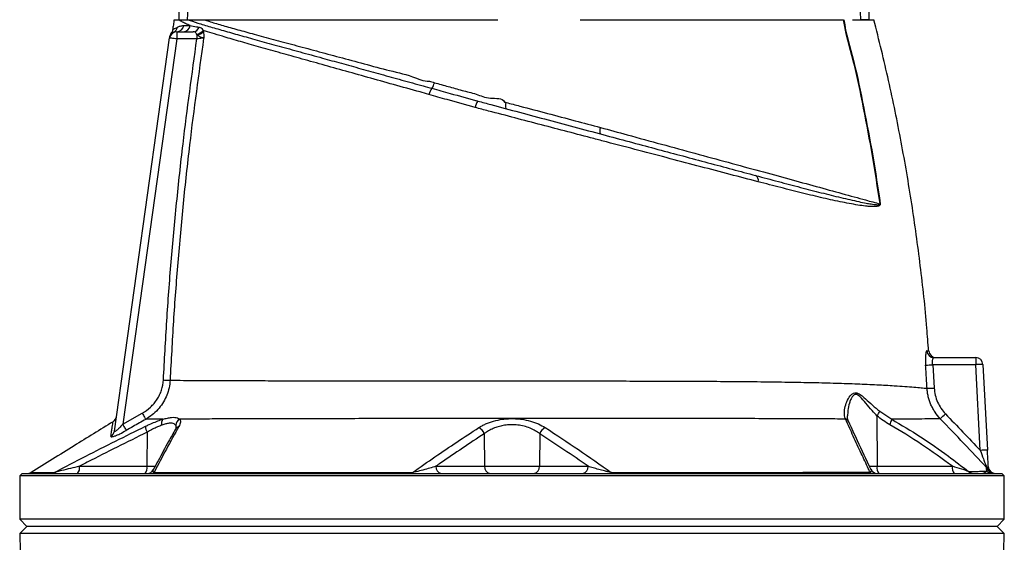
# Model space of a CAD drawing. Header units: millimetres. Extents: x 3239 to 9129, y 147 to 12352.
# Tile 4 of 5: x 5164 to 7204, y 9779 to 10862. Entities that reach past the tile are written whole.
import ezdxf

# ---------------------------------------------------------------- set-up
doc = ezdxf.new("R2010")
doc.units = ezdxf.units.MM
doc.header["$LTSCALE"] = 5

msp = doc.modelspace()

# ---------------------------------------------------------------- linework, layer by layer
at = {"color": 7, "linetype": 'Continuous', "lineweight": 25}
for p, q in [((5482.4, 10834.9), (5481.9, 10834.8)), ((5489.2, 10836.6), (5489.2, 10821.6)), ((5489.2, 10836.6), (5522.9, 10836.6)), ((5543.8, 10839.5), (5544.3, 10836.8)), ((5359.9, 10009.1), (5474.3, 10823.7)), ((5489.2, 10821.6), (5377, 10023.4)), ((5474.3, 10823.7), (5474.3, 10823.6)), ((5530.8, 10821.6), (5489.2, 10821.6)), ((5530.8, 10830.2), (5530.2, 10831.6)), ((5530.8, 10830.2), (5530.8, 10821.6)), ((6109.5, 10693.9), (6111.2, 10693.4)), ((7057.8, 10161.6), (7144.4, 10161.6)), ((7144.4, 10161.6), (7144.4, 10146.8)), ((7055.3, 10146.8), (7058.3, 10098.6)), ((7144.4, 10146.8), (7055.3, 10146.8)), ((7153.7, 9969.4), (7144.4, 10146.8)), ((7159.4, 10147.4), (7168.7, 9969.9)), ((5377, 10023.4), (5417.4, 10046.4)), ((6939.7, 10041.1), (6940.1, 9936.3)), ((6945.5, 10050.2), (6970.3, 10033.9)), ((6874.4, 10034.2), (6874, 10035.2)), ((5427.5, 10006.8), (5427.2, 9936.3)), ((6126.1, 10003.8), (6126.9, 9936.3)), ((6241.2, 10003.8), (6240.4, 9936.3)), ((5287.5, 9936.3), (5427.2, 9936.3)), ((6026, 9936.3), (6126.9, 9936.3)), ((6126.9, 9936.3), (6240.4, 9936.3)), ((6240.4, 9936.3), (6341.2, 9936.3)), ((6940.1, 9936.3), (7096, 9936.3)), ((5168.6, 9921.6), (5163.6, 9916.6)), ((5163.6, 9916.6), (5163.6, 9826.6)), ((7203.6, 9916.6), (5163.6, 9916.6)), ((5168.6, 9921.6), (7198.6, 9921.6)), ((7203.6, 9916.6), (7198.6, 9921.6)), ((7203.6, 9826.6), (7203.6, 9916.6)), ((5163.6, 9826.6), (5178.6, 9811.6)), ((7203.6, 9826.6), (5163.6, 9826.6)), ((7188.6, 9811.6), (7203.6, 9826.6)), ((5178.6, 9811.6), (5163.9, 9796.9)), ((5163.9, 9796.9), (5164.7, 9759.8)), ((7203.3, 9796.9), (5163.9, 9796.9)), ((7188.6, 9811.6), (5178.6, 9811.6)), ((7203.3, 9796.9), (7188.6, 9811.6)), ((7202.6, 9759.8), (7203.3, 9796.9))]:
    msp.add_line(p, q, dxfattribs=at)
at = {"color": 8, "linetype": 'Continuous', "lineweight": 25}
for p, q in [((5427.2, 9936.3), (5444.6, 9936.3)), ((6923.8, 9936.3), (6940.1, 9936.3))]:
    msp.add_line(p, q, dxfattribs=at)
at = {"color": 7, "linetype": 'Continuous', "lineweight": 25, "flags": 128}
for points in [[(5489.2, 10821.6), (5486.3, 10822), (5483.5, 10822.4), (5480.9, 10822.7), (5478.7, 10823), (5476.8, 10823.3), (5475.5, 10823.5), (5474.6, 10823.6), (5474.3, 10823.7)], [(5461.5, 10115.2), (5463.6, 10115.1), (5465.8, 10115), (5467.8, 10114.9), (5469.7, 10114.9), (5471.4, 10114.8), (5472.9, 10114.7), (5474.2, 10114.6), (5475.2, 10114.6)], [(5417.4, 10046.4), (5418.7, 10044.2), (5419.9, 10042.1), (5421, 10040), (5422.1, 10038.2), (5423, 10036.6), (5423.7, 10035.3), (5424.3, 10034.3), (5424.7, 10033.6)], [(5377, 10023.4), (5378.3, 10021.2), (5379.5, 10019), (5380.7, 10017), (5381.8, 10015.1), (5382.7, 10013.5), (5383.4, 10012.2), (5384, 10011.3), (5384.3, 10010.7)], [(5976.4, 9921.6), (5976.6, 9921.6), (5976.8, 9921.7), (5977, 9921.9), (5977.2, 9922.1), (5977.4, 9922.4), (5977.6, 9922.8), (5977.8, 9923.2), (5977.9, 9923.7)], [(6390.9, 9921.6), (6390.7, 9921.6), (6390.5, 9921.7), (6390.3, 9921.9), (6390.1, 9922.1), (6389.9, 9922.4), (6389.7, 9922.7), (6389.5, 9923.2), (6389.4, 9923.6)]]:
    msp.add_lwpolyline(points, dxfattribs=at)
at = {"color": 7, "linetype": 'Continuous', "lineweight": 25}
for centre, radius, start, end in [((5489.2, 10821.6), 15, 90, 172), ((5489.7, 10825.4), 15, 143.4187, 172.0037), ((5475.8, 10848), 14.6, 297.0299, 352.4091), ((5489, 10851.3), 14.7, 270.744, 352.5334), ((5502.3, 10851.1), 14.5, 271.2254, 353.3992), ((5522.5, 10850.3), 13.7, 271.5749, 342.0986), ((5528.3, 10850.3), 18.9, 275.9671, 325.0575), ((5529.5, 10850), 19.8, 273.871, 318.3884), ((5990.6, 10738.4), 33.1, 324.8537, 347.0432), ((6040.7, 10700.2), 29.9, 140.1846, 167.5288), ((6137.2, 10675.2), 30.1, 143.827, 171.4591), ((6189.2, 10682.7), 19.2, 157.1784, 195.769), ((6384.8, 10630.6), 19.4, 156.8315, 196.3064), ((6682.8, 10528.9), 11.3, 343.6882, 60.3803), ((6961.3, 10294.9), 185.6, 94.5544, 94.7026), ((7057.9, 10176.5), 14.9, 184.1611, 269.7901), ((7062.1, 10176.6), 15, 184.385, 269.5595), ((7144.4, 10146.6), 15, 3, 90), ((7031.3, 10457.7), 311.8, 271.7129, 274.4204), ((7159.4, 9931.9), 215.5, 90.008, 93.9938), ((7038, 10409.7), 311.9, 271.0334, 273.7414), ((5349.2, 10041.4), 15, 301.6568, 351.9998), ((6910.4, 10066.4), 38.6, 319.1805, 335.2741), ((6818.3, 10315.2), 377.4, 312.0366, 314.271), ((5449.3, 10018.9), 25, 179.1274, 209.143), ((5471.9, 10025), 14.6, 142.484, 194.5442), ((5502.1, 10020.4), 15.3, 117.5604, 176.0947), ((6106.2, 9997.5), 20.8, 17.6341, 65.6072), ((6261, 9997.5), 20.8, 114.3494, 162.3398), ((6940.6, 10038.1), 30, 328.6396, 352.0221), ((5345.4, 10011.2), 14.6, 298.7333, 351.8271), ((7168.7, 9754.4), 215.5, 90.008, 93.9938), ((5270.4, 9932.9), 17.4, 319.2945, 11.195), ((5410.1, 9932.9), 17.4, 319.2945, 11.195), ((6039.2, 9934.6), 13.3, 172.6985, 258.7761), ((6140.1, 9934.6), 13.3, 172.6985, 258.7761), ((6227.2, 9934.6), 13.3, 281.2239, 7.3015), ((6328, 9934.6), 13.3, 281.2239, 7.3015), ((6957.2, 9932.9), 17.4, 168.805, 220.7055), ((7113.1, 9932.9), 17.4, 168.805, 220.7055), ((7185.5, 9936.6), 15, 183, 270), ((5179.4, 9936.6), 15, 270.0004, 301.6739), ((5229.1, 9935.3), 13.7, 270.0972, 302.9808), ((5427.5, 9936.6), 15, 270.0005, 332.7645), ((5436.2, 9930.7), 9.14, 270.8395, 310.1058), ((6931.8, 9930.9), 9.3, 226.2495, 268.9088), ((6940.6, 9936.6), 15, 204.8636, 270.0014), ((7139.2, 9935.4), 13.8, 225.6283, 269.7611), ((7156.2, 9923.6), 14.9, 25.891, 43.8346), ((7177.8, 9936.3), 14.7, 223.5045, 269.9332), ((7183.1, 9936.5), 15, 205.5221, 269.9829)]:
    msp.add_arc(centre, radius, start, end, dxfattribs=at)
at = {"color": 8, "linetype": 'Continuous', "lineweight": 25}
for centre, radius, start, end in [((5497, 10007.1), 12.1, 108.0938, 149.8685), ((6871, 10024.4), 11.2, 25.0283, 74.0367), ((6871.3, 10023.3), 11.4, 25.6002, 74.2649)]:
    msp.add_arc(centre, radius, start, end, dxfattribs=at)
at = {"color": 7, "linetype": 'Continuous', "lineweight": 25}
for centre, start_param, end_param in [((6433.6, 12910.7), 4.511762, 4.570871), ((5983.6, 12910.7), 1.71787, 1.771423)]:
    msp.add_ellipse(centre, major_axis=(0, 10282.4), ratio=0.048627, start_param=start_param, end_param=end_param, dxfattribs=at)
for points, knots in [([(5531.6, 11011.6), (5531.3, 11011.5), (5530.8, 11011.5), (5529.8, 11010.8), (5527.9, 11008.4), (5525.5, 11001.6), (5523, 10991.3), (5519.1, 10966), (5514.9, 10927.9), (5512.4, 10888.8), (5511, 10866.7), (5510.7, 10861.6)], [0, 0, 0, 0, 0.004855, 0.010905, 0.022389, 0.064638, 0.148366, 0.232278, 0.565825, 0.899578, 1, 1, 1, 1]), ([(6906.6, 10861.6), (6906.4, 10864.6), (6905.5, 10879.6), (6903.7, 10906.3), (6901.1, 10937.8), (6898.4, 10962.6), (6896.2, 10979.2), (6894.3, 10990.3), (6892.7, 10997.7), (6891.3, 11002.7), (6890.2, 11006), (6889.1, 11008.5), (6888.1, 11010.1), (6887.1, 11011.1), (6886.3, 11011.5), (6885.9, 11011.6), (6885.7, 11011.6)], [0, 0, 0, 0, 0.05892, 0.294616, 0.52462, 0.67901, 0.782776, 0.852654, 0.899854, 0.93187, 0.953739, 0.968831, 0.984355, 0.990693, 0.997105, 1, 1, 1, 1]), ([(5483.6, 10861.6), (5483.1, 10858.1), (5482, 10851.1), (5480.9, 10844.1), (5480.3, 10840.6)], [0, 0, 0, 0, 0.500013, 1, 1, 1, 1]), ([(5483.7, 10861.6), (5483.7, 10861.6), (5483.7, 10861.6), (5483.9, 10861.6), (5484, 10861.6), (5484.3, 10861.6), (5484.5, 10861.6), (5484.8, 10861.6), (5485.2, 10861.6), (5485.6, 10861.6), (5486.1, 10861.6), (5486.6, 10861.6), (5487.2, 10861.6), (5487.8, 10861.6), (5488.5, 10861.6), (5489.2, 10861.6), (5490, 10861.6), (5490.8, 10861.6), (5491.6, 10861.6), (5492.6, 10861.6), (5493.2, 10861.6), (5493.5, 10861.6)], [0, 0, 0, 0, 0.052847, 0.105648, 0.158408, 0.211131, 0.263819, 0.316478, 0.36911, 0.421719, 0.47431, 0.526885, 0.579449, 0.632005, 0.684557, 0.737109, 0.789665, 0.842228, 0.894803, 0.947392, 1, 1, 1, 1]), ([(5493.6, 10861.6), (5493.8, 10861.6), (5494.4, 10861.6), (5495.2, 10861.6), (5496.1, 10861.6), (5497, 10861.6), (5498, 10861.6), (5499, 10861.6), (5500, 10861.6), (5501.4, 10861.6), (5503.1, 10861.6), (5505.2, 10861.6), (5507.4, 10861.6), (5509.7, 10861.6), (5511.4, 10861.6), (5512.2, 10861.6)], [0, 0, 0, 0, 0.062765, 0.125378, 0.187847, 0.25018, 0.312384, 0.374468, 0.436439, 0.498304, 0.604243, 0.707335, 0.807625, 0.905162, 1, 1, 1, 1]), ([(5516.7, 10849.4), (5513.4, 10850.8), (5506.8, 10853.6), (5499.1, 10857.5), (5495.4, 10860.2), (5493.6, 10861.5)], [0, 0, 0, 0, 0.338971, 0.678798, 1, 1, 1, 1]), ([(5512.2, 10861.6), (5518.6, 10859.3), (5531.6, 10854.9), (5558.1, 10846.9), (5588.7, 10838.1), (5622.9, 10828.5), (5659.9, 10818.2), (5700.4, 10807), (5744.1, 10794.9), (5787.6, 10783), (5829.9, 10771.3), (5870.3, 10760.1), (5912.1, 10748.6), (5955.2, 10736.6), (5990.6, 10726.9), (6011.6, 10721.1), (6017.7, 10719.4)], [0, 0, 0, 0, 0.087412, 0.175009, 0.26242, 0.343061, 0.422024, 0.501267, 0.580515, 0.659485, 0.722202, 0.784987, 0.847707, 0.910972, 0.974239, 1, 1, 1, 1]), ([(5512.2, 10861.6), (5513.3, 10861.6), (5515.6, 10861.6), (5519, 10861.6), (5522.5, 10861.6), (5524.8, 10861.6), (5525.9, 10861.6)], [0, 0, 0, 0, 0.256856, 0.509136, 0.756848, 1, 1, 1, 1]), ([(5525.9, 10861.6), (5526.8, 10861.6), (5529.5, 10861.6), (5534.2, 10861.6), (5540.1, 10861.6), (5544.2, 10861.6), (5546.2, 10861.6)], [0, 0, 0, 0, 0.134391, 0.418341, 0.706868, 1, 1, 1, 1]), ([(5546.2, 10861.6), (5549.4, 10860.5), (5560.1, 10856.8), (5581.1, 10850.5), (5610.9, 10842.1), (5645.1, 10832.8), (5683.5, 10822.4), (5726.1, 10810.9), (5771.7, 10798.6), (5819.9, 10785.6), (5870.4, 10772.3), (5922.9, 10757.2), (5970.8, 10747.5), (6000.4, 10733.9), (6012.5, 10733.9), (6012.5, 10733.9)], [0, 0, 0, 0, 0.036356, 0.124438, 0.212652, 0.300717, 0.393228, 0.48591, 0.578421, 0.66923, 0.760363, 0.851497, 0.942307, 1, 1, 1, 1, 1]), ([(5546.2, 10861.6), (5547, 10861.6), (5548.7, 10861.6), (5551.1, 10861.6), (5553.7, 10861.6), (5556.2, 10861.6), (5558.8, 10861.6), (5561.5, 10861.6), (5564.2, 10861.6), (5566.9, 10861.6), (5569.7, 10861.6), (5572.5, 10861.6), (5575.4, 10861.6), (5583.1, 10861.6), (5596.4, 10861.6), (5616.2, 10861.6), (5637.4, 10861.6), (5660, 10861.6), (5684, 10861.6), (5709.3, 10861.6), (5735.8, 10861.6), (5763.5, 10861.6), (5792.5, 10861.6), (5822.6, 10861.6), (5853.7, 10861.6), (5878.2, 10861.6), (5895.3, 10861.6), (5904.7, 10861.6), (5914.2, 10861.6), (5923.8, 10861.6), (5933.4, 10861.6), (5943.1, 10861.6), (5949.6, 10861.6), (5952.8, 10861.6)], [0, 0, 0, 0, 0.0102993, 0.0205958, 0.0308902, 0.0411832, 0.0514754, 0.0617677, 0.0720607, 0.0823551, 0.0926516, 0.1029509, 0.1132539, 0.123561, 0.1852491, 0.2469823, 0.3088885, 0.3707352, 0.4328642, 0.4950081, 0.5572516, 0.6195486, 0.6825026, 0.7453932, 0.808835, 0.8722821, 0.8905187, 0.9087516, 0.9269848, 0.9452223, 0.963468, 0.9817259, 1, 1, 1, 1]), ([(5952.8, 10861.6), (5954.2, 10861.6), (5956.9, 10861.6), (5961, 10861.6), (5965.1, 10861.6), (5969.3, 10861.6), (5973.4, 10861.6), (5977.6, 10861.6), (5981.7, 10861.6), (5985.9, 10861.6), (5990.1, 10861.6), (5994.3, 10861.6), (6005.8, 10861.6), (6024.6, 10861.6), (6051.1, 10861.6), (6077.9, 10861.6), (6098.7, 10861.6), (6113.1, 10861.6), (6121.3, 10861.6), (6129.5, 10861.6), (6137.7, 10861.6), (6145.8, 10861.6), (6151.3, 10861.6), (6154, 10861.6)], [0, 0, 0, 0, 0.021224, 0.042435, 0.063636, 0.084829, 0.106017, 0.127203, 0.148387, 0.169574, 0.190766, 0.211965, 0.233173, 0.363314, 0.493383, 0.625569, 0.757735, 0.798135, 0.838503, 0.878857, 0.919213, 0.959588, 1, 1, 1, 1]), ([(6324.7, 10861.6), (6326.8, 10861.6), (6331.1, 10861.6), (6337.5, 10861.6), (6343.9, 10861.6), (6350.3, 10861.6), (6356.6, 10861.6), (6363, 10861.6), (6369.3, 10861.6), (6375.6, 10861.6), (6382, 10861.6), (6388.3, 10861.6), (6394.6, 10861.6), (6400.8, 10861.6), (6418.6, 10861.6), (6447.7, 10861.6), (6487.5, 10861.6), (6526.4, 10861.6), (6564.5, 10861.6), (6601.5, 10861.6), (6637.4, 10861.6), (6672, 10861.6), (6705.2, 10861.6), (6737.1, 10861.6), (6767.3, 10861.6), (6795.9, 10861.6), (6816.4, 10861.6), (6829.9, 10861.6), (6837.1, 10861.6), (6844.1, 10861.6), (6851, 10861.6), (6857.7, 10861.6), (6864.3, 10861.6), (6868.6, 10861.6), (6870.7, 10861.6)], [0, 0, 0, 0, 0.009539, 0.019075, 0.02861, 0.038144, 0.047677, 0.057211, 0.066746, 0.076283, 0.085822, 0.095364, 0.104909, 0.114459, 0.124013, 0.186218, 0.248355, 0.310652, 0.373016, 0.435522, 0.497964, 0.560535, 0.623167, 0.685915, 0.748593, 0.811367, 0.874209, 0.892205, 0.910185, 0.928154, 0.946115, 0.964074, 0.982034, 1, 1, 1, 1]), ([(6946.1, 10479.9), (6941.2, 10513), (6931.5, 10579.4), (6911.9, 10678.2), (6893.7, 10772.6), (6874.3, 10832.7), (6870.7, 10861.6), (6870.7, 10861.6)], [0, 0, 0, 0, 0.258568, 0.517113, 0.775632, 0.999998, 1, 1, 1, 1]), ([(6871.3, 10861.6), (6871.3, 10861.6), (6874.9, 10832.7), (6894.2, 10772.7), (6912.3, 10678.3), (6931.9, 10579.5), (6941.7, 10513.1), (6946.6, 10479.9)], [0, 0, 0, 0, 0.000002, 0.224038, 0.482642, 0.741299, 1, 1, 1, 1]), ([(6888.8, 10861.6), (6895.6, 10861.6), (6909.4, 10861.6), (6923.1, 10861.6), (6932, 10861.6), (6933.1, 10861.6), (6933.6, 10861.6)], [0, 0, 0, 0, 0.25, 0.5, 0.75, 1, 1, 1, 1]), ([(6923.6, 10861.6), (6922.3, 10861.6), (6919.6, 10861.6), (6912.5, 10861.6), (6907.7, 10861.6), (6906.6, 10861.6)], [0, 0, 0, 0, 0.431026, 0.862058, 1, 1, 1, 1]), ([(7046.7, 10175.4), (7045.6, 10191.2), (7041.5, 10250.1), (7030.2, 10351.8), (7012.6, 10480.4), (6990.6, 10608.2), (6964.7, 10735.5), (6944, 10819.5), (6933.6, 10861.6)], [0, 0, 0, 0, 0.06823, 0.25452, 0.440793, 0.627098, 0.813484, 1, 1, 1, 1]), ([(5480.4, 10840.9), (5480.4, 10840.6), (5480.4, 10839.1), (5479.5, 10836.7), (5478.7, 10834.8), (5478.1, 10834.1), (5478.1, 10834)], [0, 0, 0, 0, 0.158461, 0.6025, 0.987522, 1, 1, 1, 1]), ([(5490.3, 10846), (5492.1, 10847), (5494.1, 10847.8), (5498.5, 10849), (5501, 10849.3), (5503.6, 10849.3)], [0, 0, 0, 0, 0.5, 0.5, 1, 1, 1, 1]), ([(5503.6, 10849.3), (5506.1, 10849.4), (5510.2, 10849.4), (5515, 10849.4), (5516.7, 10849.4)], [0, 0, 0, 0, 0.641626, 1, 1, 1, 1]), ([(5516.7, 10849.4), (5520.9, 10848.6), (5526.7, 10847.5), (5533.7, 10846.4), (5535.6, 10846.1)], [0, 0, 0, 0, 0.729122, 1, 1, 1, 1]), ([(5530.2, 10831.6), (5530, 10832), (5529, 10833.8), (5527.1, 10836.1), (5524.3, 10836.4), (5522.9, 10836.6)], [0, 0, 0, 0, 0.148622, 0.541356, 1, 1, 1, 1]), ([(5535.6, 10846.1), (5537, 10845.7), (5539.7, 10844.9), (5542.1, 10842.2), (5543.4, 10840.1), (5543.8, 10839.5)], [0, 0, 0, 0, 0.456524, 0.858027, 1, 1, 1, 1]), ([(6011.4, 10706.7), (6005.3, 10708.4), (5980.7, 10715.3), (5938, 10727.2), (5884.6, 10742.1), (5833, 10756.6), (5783.8, 10770.4), (5737.1, 10783.4), (5693.4, 10795.7), (5653, 10807.1), (5616, 10817.6), (5586.1, 10826.4), (5562, 10833.6), (5549.8, 10837.5), (5543.8, 10839.5)], [0, 0, 0, 0, 0.030225, 0.122394, 0.214849, 0.307291, 0.399443, 0.491868, 0.584612, 0.677344, 0.76975, 0.864043, 0.932022, 1, 1, 1, 1]), ([(5544.3, 10836.8), (5544.6, 10834.8), (5545, 10831.8), (5545, 10827.7), (5545, 10825.5), (5544.9, 10824.4), (5544.9, 10824), (5544.9, 10823.8), (5544.9, 10823.7), (5544.9, 10823.6), (5544.8, 10823.5)], [0, 0, 0, 0, 0.4804654, 0.7347644, 0.9112057, 0.9464441, 0.9689729, 0.9818057, 0.9946621, 1, 1, 1, 1]), ([(5461.5, 10115.2), (5463.7, 10156), (5468, 10237.6), (5477.2, 10359.9), (5488.5, 10481.9), (5505.1, 10636), (5520.8, 10749), (5530.8, 10821.6)], [0, 0, 0, 0, 0.172611, 0.345275, 0.517886, 0.690545, 1, 1, 1, 1]), ([(5474.6, 10825.4), (5474.6, 10825.6), (5474.7, 10826.3), (5474.9, 10827.4), (5474.8, 10827.3), (5474.8, 10827.3)], [0, 0, 0, 0, 0.215746, 0.737705, 1, 1, 1, 1]), ([(5544.8, 10823.5), (5534.6, 10749.8), (5518.7, 10635.7), (5502, 10480.6), (5490.8, 10358.8), (5481.7, 10236.8), (5477.4, 10155.3), (5475.2, 10114.6)], [0, 0, 0, 0, 0.313351, 0.484994, 0.656687, 0.828317, 1, 1, 1, 1]), ([(5544.8, 10823.5), (5544.8, 10823.5), (5544.8, 10823.6), (5544.5, 10823.6), (5544.2, 10823.7), (5543.6, 10823.8), (5542.9, 10823.9), (5541.3, 10824.4), (5538.6, 10825.3), (5534.5, 10827.1), (5532.1, 10829.1), (5530.8, 10830.2)], [0, 0, 0, 0, 0.003678, 0.028045, 0.080022, 0.121239, 0.180392, 0.255432, 0.502553, 0.725153, 1, 1, 1, 1]), ([(5544.8, 10823.5), (5544.6, 10823.5), (5543.5, 10823.4), (5540.7, 10823), (5536.1, 10822.3), (5532.6, 10821.8), (5530.8, 10821.6)], [0, 0, 0, 0, 0.096874, 0.394339, 0.696269, 1, 1, 1, 1]), ([(6012.5, 10733.9), (6012.5, 10733.9), (6016, 10733.9), (6019.5, 10732.5), (6022.9, 10731)], [0, 0, 0, 0, 0.000026, 1, 1, 1, 1]), ([(6022.9, 10731), (6032.4, 10728.4), (6051.4, 10723.2), (6080, 10715), (6110, 10708), (6136.3, 10696.1), (6163.8, 10700.2), (6168.2, 10691), (6168.2, 10691)], [0, 0, 0, 0, 0.198035, 0.396184, 0.594324, 0.797159, 0.999996, 1, 1, 1, 1]), ([(6017.7, 10719.4), (6030.2, 10715.9), (6061.6, 10707.1), (6093.7, 10698.3), (6112.9, 10692.9)], [0, 0, 0, 0, 0.399668, 1, 1, 1, 1]), ([(6107.5, 10679.7), (6088, 10685.1), (6055.6, 10694), (6024, 10703.1), (6011.4, 10706.7)], [0, 0, 0, 0, 0.602635, 1, 1, 1, 1]), ([(6112.9, 10692.9), (6122, 10690.5), (6150.6, 10682.8), (6199.3, 10669.8), (6259.3, 10653.7), (6319.4, 10637.6), (6377.8, 10622), (6433.4, 10607.1), (6486.2, 10592.9), (6538.4, 10579), (6589.8, 10565.2), (6640.2, 10551.7), (6672.3, 10543.1), (6688.4, 10538.8)], [0, 0, 0, 0, 0.044444, 0.141281, 0.238114, 0.337805, 0.437499, 0.529606, 0.621847, 0.714024, 0.809327, 0.904705, 1, 1, 1, 1]), ([(6168.2, 10691), (6168.2, 10691), (6169.3, 10691), (6170.4, 10690.6), (6171.5, 10690.1)], [0, 0, 0, 0, 0.000081, 1, 1, 1, 1]), ([(6171.5, 10690.1), (6181, 10687.6), (6228.7, 10675), (6293.8, 10657.7), (6349.4, 10642.9), (6366.9, 10638.2)], [0, 0, 0, 0, 0.146168, 0.730844, 1, 1, 1, 1]), ([(6693.6, 10525.8), (6674.4, 10530.8), (6635.9, 10540.9), (6574.9, 10556.9), (6511.8, 10573.5), (6446.5, 10590.7), (6393.3, 10604.6), (6344.3, 10617.5), (6299.4, 10629.3), (6244.8, 10643.6), (6189.9, 10658), (6144, 10670.1), (6116.7, 10677.2), (6107.5, 10679.7)], [0, 0, 0, 0, 0.112037, 0.224543, 0.337106, 0.449416, 0.561286, 0.604224, 0.691895, 0.779823, 0.867766, 0.955458, 1, 1, 1, 1]), ([(6366.9, 10638.2), (6385.5, 10633.2), (6428.2, 10621.5), (6493.8, 10603.6), (6563.7, 10584.5), (6631.7, 10566), (6696.7, 10548.2), (6757.6, 10531.5), (6814.8, 10515.9), (6868.1, 10501.3), (6911.9, 10489.3), (6936.3, 10482.5), (6946.1, 10479.9)], [0, 0, 0, 0, 0.080022, 0.184474, 0.288926, 0.396404, 0.503881, 0.60847, 0.71306, 0.820693, 0.928325, 1, 1, 1, 1]), ([(6688.4, 10538.8), (6704.2, 10534.5), (6736.2, 10526), (6781.5, 10514.1), (6824.7, 10503), (6865.2, 10493), (6895.7, 10486), (6915.9, 10481.8), (6926.4, 10479.9), (6933.3, 10478.9), (6937.7, 10478.4), (6940.7, 10478.3), (6942.7, 10478.3), (6944.1, 10478.4), (6945.1, 10478.6), (6945.7, 10478.9), (6946, 10479.2), (6946.1, 10479.4), (6946.1, 10479.6), (6946.1, 10479.7), (6946.1, 10479.8), (6946.1, 10479.9)], [0, 0, 0, 0, 0.155835, 0.314091, 0.47271, 0.631278, 0.789462, 0.859129, 0.905635, 0.936734, 0.957589, 0.971619, 0.981095, 0.987522, 0.993436, 0.996554, 0.998226, 0.998767, 0.999234, 0.999648, 1, 1, 1, 1]), ([(6946.6, 10479.9), (6946.6, 10479.7), (6946.6, 10479.3), (6946.5, 10478.6), (6946.3, 10477.9), (6945.7, 10477.1), (6944.8, 10476.4), (6943.4, 10475.7), (6941.6, 10475.1), (6938.8, 10474.6), (6934.5, 10474.2), (6928, 10474.3), (6917.9, 10475.1), (6898.3, 10477.7), (6868.6, 10483.1), (6828.8, 10491.8), (6786.1, 10502.2), (6741.2, 10513.5), (6709.4, 10521.7), (6693.6, 10525.8)], [0, 0, 0, 0, 0.00149, 0.003259, 0.005624, 0.009363, 0.015824, 0.022557, 0.032281, 0.04649, 0.067432, 0.098497, 0.1448, 0.214049, 0.371366, 0.529123, 0.686997, 0.844475, 1, 1, 1, 1]), ([(7043, 10175.4), (7042.7, 10175.4), (7042.5, 10175.2), (7042, 10174.5), (7041.8, 10173.9), (7041.5, 10172.8), (7041.4, 10172.4), (7041.2, 10171.4), (7041.1, 10170.9), (7040.9, 10169.3), (7040.7, 10168.1), (7040.5, 10165.4), (7040.4, 10163.9), (7040.2, 10160.7), (7040.2, 10159), (7040.2, 10156.3), (7040.2, 10155.4), (7040.3, 10153.6), (7040.3, 10152.7), (7040.4, 10149.9), (7040.5, 10148), (7040.6, 10146)], [0, 0, 0, 0, 0.125, 0.125, 0.25, 0.25, 0.3125, 0.3125, 0.375, 0.375, 0.5, 0.5, 0.625, 0.625, 0.75, 0.75, 0.8125, 0.8125, 0.875, 0.875, 1, 1, 1, 1]), ([(7055.3, 10146.8), (7055.2, 10147.8), (7055.1, 10148.8), (7055, 10150.7), (7054.9, 10151.6), (7054.9, 10153.4), (7055, 10154.3), (7055.1, 10155.9), (7055.2, 10156.7), (7055.5, 10158), (7055.7, 10158.6), (7056, 10159.7), (7056.2, 10160.1), (7056.6, 10160.8), (7056.9, 10161.1), (7057.3, 10161.5), (7057.6, 10161.6), (7057.8, 10161.6)], [0, 0, 0, 0, 0.125, 0.125, 0.25, 0.25, 0.375, 0.375, 0.5, 0.5, 0.625, 0.625, 0.75, 0.75, 0.875, 0.875, 1, 1, 1, 1]), ([(7043.6, 10097.9), (7043, 10107.9), (7042.1, 10124), (7041, 10140), (7040.6, 10146)], [0, 0, 0, 0, 0.622513, 1, 1, 1, 1]), ([(5417.4, 10046.4), (5423.6, 10050), (5429.4, 10054.1), (5437.2, 10061.3), (5439.6, 10063.9), (5444.3, 10069.4), (5446.4, 10072.2), (5450.3, 10078.2), (5452, 10081.2), (5455.1, 10087.6), (5456.5, 10091), (5459.8, 10101.1), (5461.1, 10108.1), (5461.5, 10115.2)], [0, 0, 0, 0, 0.25, 0.25, 0.375, 0.375, 0.5, 0.5, 0.625, 0.625, 0.75, 0.75, 1, 1, 1, 1]), ([(5475.2, 10114.6), (5474.7, 10109.3), (5473.7, 10098.8), (5468.9, 10083.6), (5461.8, 10069.4), (5452.6, 10056.4), (5441.2, 10045), (5431.5, 10037.7), (5425.7, 10034.3), (5424.7, 10033.6)], [0, 0, 0, 0, 0.159322, 0.318665, 0.476801, 0.634974, 0.798376, 0.961816, 1, 1, 1, 1]), ([(5475.2, 10114.6), (5484.2, 10114.5), (5502.3, 10114.4), (5535.3, 10114.3), (5572.5, 10114.1), (5614.1, 10113.9), (5659.7, 10113.8), (5708.8, 10113.6), (5761.5, 10113.5), (5817.6, 10113.4), (5876.8, 10113.3), (5938.1, 10113.2), (6001.1, 10113.2), (6065.5, 10113.2), (6131, 10113.2), (6196.8, 10113.2), (6262.2, 10113.1), (6326.5, 10113.1), (6389.4, 10113.1), (6451.1, 10113), (6513.5, 10112.8), (6576.5, 10112.6), (6639.4, 10112.2), (6699.6, 10111.6), (6755.7, 10110.9), (6807.6, 10109.9), (6855.3, 10108.7), (6899.6, 10107.2), (6940.1, 10105.5), (6972.6, 10103.6), (6998, 10101.7), (7016.7, 10100.3), (7031.9, 10099), (7039.9, 10098.3), (7043.2, 10098), (7043.6, 10097.9)], [0, 0, 0, 0, 0.030917, 0.061889, 0.092807, 0.123949, 0.155198, 0.186448, 0.217591, 0.249432, 0.281386, 0.313339, 0.345179, 0.377121, 0.409183, 0.441237, 0.473169, 0.50461, 0.536152, 0.567736, 0.599233, 0.634363, 0.66958, 0.704795, 0.739919, 0.773174, 0.806553, 0.83997, 0.873342, 0.906591, 0.929135, 0.951751, 0.974343, 0.996854, 1, 1, 1, 1]), ([(7058.3, 10098.6), (7058.9, 10093.6), (7059.9, 10083.5), (7065, 10069.3), (7072.1, 10056.1), (7078.5, 10048.7), (7081.7, 10044.9)], [0, 0, 0, 0, 0.250962, 0.510437, 0.751559, 1, 1, 1, 1]), ([(6874, 10035.2), (6873.2, 10039.1), (6871.4, 10047), (6873.7, 10060.1), (6878.3, 10073.5), (6884.6, 10083.3), (6891, 10088.2), (6895.9, 10089.2), (6902, 10087.4), (6911, 10080.8), (6923.1, 10069.9), (6935.2, 10058.7), (6943, 10052.3), (6945.5, 10050.2)], [0, 0, 0, 0, 0.124492, 0.24928, 0.371719, 0.493535, 0.544785, 0.587964, 0.631179, 0.702898, 0.823014, 0.943415, 1, 1, 1, 1]), ([(7071, 10034.9), (7066.9, 10039.1), (7063.3, 10043.7), (7058.5, 10051), (7057, 10053.4), (7054.2, 10058.6), (7052.9, 10061.2), (7049.3, 10069.3), (7047.5, 10074.9), (7045.5, 10083.4), (7044.9, 10086.2), (7044.1, 10092.1), (7043.8, 10095), (7043.6, 10097.9)], [0, 0, 0, 0, 0.25, 0.25, 0.375, 0.375, 0.5, 0.5, 0.75, 0.75, 0.875, 0.875, 1, 1, 1, 1]), ([(5460.4, 10033.8), (5463.5, 10034.7), (5469.9, 10036.4), (5478.1, 10037.8), (5485.2, 10037.9), (5491.1, 10036.7), (5493.7, 10034.9), (5495, 10034)], [0, 0, 0, 0, 0.1923308, 0.3884212, 0.5831671, 0.7824961, 1, 1, 1, 1]), ([(6881.1, 10029.2), (6880.6, 10030.7), (6879.4, 10033.9), (6878.7, 10038), (6878.8, 10040.7), (6878.9, 10040.9)], [0, 0, 0, 0, 0.443554, 0.959352, 1, 1, 1, 1]), ([(6966.2, 10022.5), (6961.6, 10025.3), (6952.3, 10030.8), (6943.9, 10037.7), (6939.7, 10041.1)], [0, 0, 0, 0, 0.4978061, 1, 1, 1, 1]), ([(5357.1, 10028.7), (5330.2, 10012), (5273.6, 9977.1), (5217, 9942.1), (5187.3, 9923.8)], [0, 0, 0, 0, 0.475367, 1, 1, 1, 1]), ([(5236.5, 9923.8), (5257.8, 9935), (5319.9, 9967.9), (5382.9, 9998.9), (5424.3, 10019.3)], [0, 0, 0, 0, 0.341797, 1, 1, 1, 1]), ([(5377, 10023.4), (5374.6, 10020.8), (5370.7, 10016.3), (5365.4, 10011.3), (5362.3, 10008.9), (5360.8, 10008.1), (5360, 10008.1), (5359.8, 10008.5), (5359.8, 10009), (5359.9, 10009.1)], [0, 0, 0, 0, 0.345187, 0.568036, 0.731055, 0.824475, 0.879149, 0.973791, 1, 1, 1, 1]), ([(5424.7, 10033.6), (5416, 10028.7), (5402.5, 10021.1), (5389.1, 10013.4), (5384.3, 10010.7)], [0, 0, 0, 0, 0.646192, 1, 1, 1, 1]), ([(5424.3, 10019.3), (5426.9, 10020.5), (5433.6, 10023.7), (5444.2, 10028.2), (5453.6, 10031.7), (5458.8, 10033.4), (5460.4, 10033.8)], [0, 0, 0, 0, 0.20562, 0.529611, 0.860484, 1, 1, 1, 1]), ([(5460.4, 10033.8), (5453.9, 10033.8), (5441.1, 10033.7), (5430.1, 10033.7), (5424.7, 10033.6)], [0, 0, 0, 0, 0.499331, 1, 1, 1, 1]), ([(5457.8, 10021.3), (5456.5, 10020.8), (5452.2, 10019.2), (5444.2, 10015.7), (5435.3, 10011.2), (5429.7, 10008), (5427.5, 10006.8)], [0, 0, 0, 0, 0.1378082, 0.4611817, 0.7920924, 1, 1, 1, 1]), ([(5493.2, 10018.6), (5484.7, 10003.3), (5476.1, 9987.7), (5459.1, 9956.1), (5450.6, 9940), (5442.1, 9923.7)], [0, 0, 0, 0, 0.5, 0.5, 1, 1, 1, 1]), ([(5486.8, 10021.5), (5485.9, 10022.5), (5484.1, 10024.5), (5479.4, 10026), (5473.5, 10025.8), (5466.2, 10024.2), (5460.6, 10022.3), (5457.8, 10021.3)], [0, 0, 0, 0, 0.220063, 0.411601, 0.610109, 0.802106, 1, 1, 1, 1]), ([(5488, 10016.6), (5488, 10016.5), (5488, 10016.4), (5487.6, 10015), (5486.7, 10013.6), (5486.4, 10013.1)], [0, 0, 0, 0, 0.322742, 0.745921, 1, 1, 1, 1]), ([(5495, 10034), (5495.7, 10033.2), (5496.1, 10032.2), (5496.5, 10030.5), (5496.6, 10029.9), (5496.6, 10028.7), (5496.6, 10028.1), (5496.2, 10024.8), (5495.1, 10021.9), (5493.2, 10018.6)], [0, 0, 0, 0, 0.25, 0.25, 0.375, 0.375, 0.5, 0.5, 1, 1, 1, 1]), ([(6874.4, 10034.2), (6860.1, 10034.3), (6831.4, 10034.4), (6781.8, 10034.6), (6726, 10034.9), (6663.7, 10035.1), (6598.4, 10035.2), (6532.7, 10035.3), (6467, 10035.3), (6401.9, 10035.2), (6335.3, 10035.2), (6267.2, 10035.1), (6197.8, 10035.1), (6127.8, 10035.1), (6058.2, 10035.1), (5989.6, 10035.1), (5922.7, 10035.1), (5857.6, 10035), (5794.8, 10034.9), (5735.3, 10034.8), (5679.4, 10034.7), (5627.3, 10034.5), (5579, 10034.4), (5534.2, 10034.2), (5508.1, 10034.1), (5495, 10034)], [0, 0, 0, 0, 0.039561, 0.079123, 0.126113, 0.173236, 0.220365, 0.267364, 0.310043, 0.352843, 0.395597, 0.438213, 0.481793, 0.525538, 0.569293, 0.612885, 0.656242, 0.699753, 0.743264, 0.786622, 0.829037, 0.871597, 0.914156, 0.956569, 1, 1, 1, 1]), ([(5977.9, 9923.7), (5993.3, 9934.5), (6038.6, 9966.3), (6084.5, 9996.5), (6114.8, 10016.5)], [0, 0, 0, 0, 0.3391819, 1, 1, 1, 1]), ([(6114.8, 10016.5), (6117, 10017.9), (6119.2, 10019.2), (6124, 10021.7), (6126.4, 10022.9), (6131.5, 10025.2), (6134.2, 10026.2), (6138.4, 10027.7), (6139.8, 10028.2), (6142.6, 10029.1), (6144.1, 10029.6), (6151.5, 10031.6), (6157.7, 10032.9), (6167.3, 10034.2), (6170.6, 10034.5), (6177.2, 10035), (6183.8, 10035.2), (6190.3, 10035), (6196.9, 10034.5), (6200.2, 10034.2), (6209.8, 10032.9), (6216, 10031.6), (6223.3, 10029.5), (6224.8, 10029.1), (6227.6, 10028.2), (6229, 10027.7), (6233.2, 10026.2), (6235.9, 10025.1), (6243.5, 10021.7), (6248.2, 10019.2), (6252.5, 10016.4)], [0, 0, 0, 0, 0.0625, 0.0625, 0.125, 0.125, 0.1875, 0.1875, 0.21875, 0.21875, 0.25, 0.25, 0.375, 0.375, 0.4375, 0.4375, 0.5, 0.5625, 0.5625, 0.625, 0.625, 0.75, 0.75, 0.78125, 0.78125, 0.8125, 0.8125, 0.875, 0.875, 1, 1, 1, 1]), ([(6241.2, 10003.8), (6238.2, 10006), (6232.2, 10010.2), (6221.2, 10015.5), (6208.9, 10019.6), (6196.1, 10022), (6183.4, 10022.7), (6171.4, 10022), (6160.1, 10019.9), (6149.5, 10016.8), (6139.6, 10012.5), (6131.8, 10008.1), (6127.6, 10005), (6126.1, 10003.8)], [0, 0, 0, 0, 0.103442, 0.206787, 0.309155, 0.411406, 0.502027, 0.592649, 0.677663, 0.762732, 0.853734, 0.944802, 1, 1, 1, 1]), ([(6252.5, 10016.4), (6275.5, 10001.6), (6298.4, 9986.4), (6344, 9955.3), (6366.7, 9939.6), (6389.4, 9923.6)], [0, 0, 0, 0, 0.5, 0.5, 1, 1, 1, 1]), ([(6925.4, 9924.1), (6924.2, 9926.6), (6918.2, 9939.6), (6906.7, 9964.3), (6890.8, 9998.4), (6879.9, 10022.3), (6874.4, 10034.2)], [0, 0, 0, 0, 0.06815, 0.35549, 0.677814, 1, 1, 1, 1]), ([(6881.6, 10028.2), (6881.5, 10028.4), (6881.3, 10028.7), (6881.2, 10029), (6881.1, 10029.2)], [0, 0, 0, 0, 0.700541, 1, 1, 1, 1]), ([(6927, 9930.3), (6917.8, 9949.8), (6902.7, 9982.1), (6887.6, 10015.1), (6881.6, 10028.2)], [0, 0, 0, 0, 0.603129, 1, 1, 1, 1]), ([(7096, 9936.3), (7075.2, 9952), (7054, 9967.1), (7010.8, 9995.9), (6988.7, 10009.6), (6966.2, 10022.5)], [0, 0, 0, 0, 0.5, 0.5, 1, 1, 1, 1]), ([(7071, 10034.9), (7070.4, 10034.9), (7066.2, 10034.8), (7055.4, 10034.6), (7036.2, 10034.3), (7014.8, 10034), (6993.8, 10033.9), (6978.1, 10033.9), (6970.3, 10033.9)], [0, 0, 0, 0, 0.039622, 0.274793, 0.50996, 0.673205, 0.836641, 1, 1, 1, 1]), ([(6970.3, 10033.9), (6990.4, 10022), (7030.5, 9998.1), (7083.3, 9961.3), (7115.6, 9936.2), (7129.5, 9925.5)], [0, 0, 0, 0, 0.364122, 0.727927, 1, 1, 1, 1]), ([(7167, 9933.9), (7151.3, 9950.5), (7119.4, 9984.2), (7087.3, 10017.8), (7071, 10034.9)], [0, 0, 0, 0, 0.490815, 1, 1, 1, 1]), ([(5427.5, 10006.8), (5386.1, 9986.4), (5339.3, 9963.3), (5292.9, 9939.1), (5287.5, 9936.3)], [0, 0, 0, 0, 0.883029, 1, 1, 1, 1]), ([(5352.4, 9998.4), (5352.5, 9998), (5352.8, 9997.1), (5356.3, 9997.5), (5362.6, 9999.7), (5372.2, 10004), (5379.9, 10008.2), (5384.3, 10010.7)], [0, 0, 0, 0, 0.142737, 0.317831, 0.492344, 0.703151, 1, 1, 1, 1]), ([(5486.5, 10013.2), (5481.7, 10004.7), (5469.6, 9983.4), (5454.4, 9955.4), (5444, 9935.7), (5440.9, 9929.7)], [0, 0, 0, 0, 0.314153, 0.790757, 1, 1, 1, 1]), ([(6126.1, 10003.8), (6095.9, 9983.9), (6062.5, 9961.7), (6029.3, 9938.6), (6026, 9936.3)], [0, 0, 0, 0, 0.899641, 1, 1, 1, 1]), ([(7153.7, 9969.4), (7155.9, 9963.4), (7159.4, 9954.2), (7163.4, 9943.3), (7165.5, 9937.7), (7166.4, 9935.3), (7166.8, 9934.3), (7166.9, 9934), (7167, 9933.9)], [0, 0, 0, 0, 0.448434, 0.694806, 0.856923, 0.932302, 0.960961, 1, 1, 1, 1]), ([(7170.5, 9935.8), (7170.3, 9939.5), (7169.9, 9946.4), (7169.3, 9958.2), (7168.9, 9966), (7168.7, 9969.9)], [0, 0, 0, 0, 0.357556, 0.673595, 1, 1, 1, 1]), ([(5287.5, 9936.3), (5281.2, 9934.8), (5268.7, 9931.9), (5252.9, 9928.1), (5242.4, 9925.4), (5237.9, 9924.2), (5236.7, 9923.8), (5236.5, 9923.8)], [0, 0, 0, 0, 0.3428107, 0.6850196, 0.8982462, 0.984345, 1, 1, 1, 1]), ([(6026, 9936.3), (6021.8, 9935), (6013.3, 9932.4), (5999.7, 9928.6), (5988.6, 9925.8), (5981.1, 9924.2), (5978.7, 9923.8), (5977.9, 9923.7)], [0, 0, 0, 0, 0.2987436, 0.5993944, 0.8790947, 0.9613889, 1, 1, 1, 1]), ([(6389.4, 9923.6), (6388.1, 9923.9), (6386.9, 9924.1), (6384.5, 9924.6), (6383.3, 9924.8), (6379.9, 9925.6), (6377.7, 9926.1), (6371.3, 9927.7), (6367.2, 9928.8), (6359.4, 9930.9), (6355.6, 9932), (6348.2, 9934.1), (6344.6, 9935.2), (6341.2, 9936.3)], [0, 0, 0, 0, 0.0625, 0.0625, 0.125, 0.125, 0.25, 0.25, 0.5, 0.5, 0.75, 0.75, 1, 1, 1, 1]), ([(7129.5, 9925.5), (7127.8, 9926.1), (7124, 9927.5), (7112.6, 9931.2), (7102.7, 9934.2), (7096, 9936.3)], [0, 0, 0, 0, 0.194552, 0.450243, 1, 1, 1, 1]), ([(7169.6, 9930.1), (7169.7, 9930.5), (7169.7, 9931.2), (7170.3, 9933.6), (7170.4, 9935), (7170.5, 9935.8)], [0, 0, 0, 0, 0.325335, 0.659459, 1, 1, 1, 1]), ([(5442.1, 9923.7), (5454.4, 9923.7), (5481.4, 9923.7), (5526.2, 9923.7), (5576.3, 9923.7), (5629.3, 9923.7), (5683, 9923.7), (5736.6, 9923.7), (5789.8, 9923.7), (5844.6, 9923.7), (5898.2, 9923.7), (5942.7, 9923.7), (5968.6, 9923.7), (5977.9, 9923.7)], [0, 0, 0, 0, 0.086593, 0.189074, 0.291555, 0.395806, 0.500057, 0.592877, 0.685698, 0.779824, 0.873951, 0.954173, 1, 1, 1, 1]), ([(6389.4, 9923.6), (6406.8, 9923.6), (6445.3, 9923.6), (6503.7, 9923.6), (6564.6, 9923.7), (6624.2, 9923.7), (6680.2, 9923.7), (6732.3, 9923.8), (6780.7, 9923.8), (6827.2, 9923.9), (6868.8, 9924), (6901.3, 9924.1), (6918.8, 9924.1), (6925.4, 9924.1)], [0, 0, 0, 0, 0.085381, 0.188019, 0.290657, 0.395079, 0.499501, 0.593021, 0.686541, 0.781406, 0.876272, 0.953068, 1, 1, 1, 1]), ([(7129.5, 9925.5), (7135.2, 9925.6), (7145.9, 9925.8), (7158.4, 9926), (7164.2, 9926.1), (7167.2, 9926.2)], [0, 0, 0, 0, 0.358679, 0.67891, 1, 1, 1, 1]), ([(7157, 9921.6), (7158.7, 9921.7), (7162.8, 9922.2), (7165.5, 9924.7), (7167.2, 9926.2)], [0, 0, 0, 0, 0.410861, 1, 1, 1, 1]), ([(7167.2, 9926.2), (7167.9, 9926.9), (7168.4, 9927.6), (7169.1, 9929), (7169.4, 9929.6), (7169.6, 9930.1)], [0, 0, 0, 0, 0.5, 0.5, 1, 1, 1, 1])]:
    msp.add_open_spline(points, degree=3, knots=knots, dxfattribs=at)
at = {"color": 8, "linetype": 'Continuous', "lineweight": 25}
for points, knots in [([(5481.9, 10834.8), (5481.3, 10834.5), (5479, 10833.6), (5477.6, 10834.3), (5477.8, 10834.2), (5477.8, 10834.2)], [0, 0, 0, 0, 0.2117491, 0.8422676, 1, 1, 1, 1]), ([(5480.5, 10840.9), (5480.5, 10840.9), (5480.2, 10840.7), (5482.4, 10842.1), (5487.6, 10844.7), (5490.3, 10846)], [0, 0, 0, 0, 0.0663596, 0.5312546, 1, 1, 1, 1]), ([(7043, 10175.4), (7044.2, 10175.4), (7046.6, 10175.4), (7047, 10175.4), (7047.2, 10175.4)], [0, 0, 0, 0, 0.499106, 1, 1, 1, 1]), ([(6939.7, 10041.1), (6937.4, 10043.5), (6930.5, 10050.7), (6919.8, 10063.2), (6909.4, 10075.8), (6901.6, 10083.6), (6896.2, 10085.7), (6892, 10084.5), (6888.3, 10080.3), (6885.1, 10074.3), (6881.7, 10064.6), (6879, 10053.2), (6879.1, 10044.6), (6879.1, 10040.9)], [0, 0, 0, 0, 0.06996, 0.214424, 0.36128, 0.442102, 0.487814, 0.533259, 0.590061, 0.662334, 0.734804, 0.884034, 1, 1, 1, 1]), ([(5352.4, 9998.4), (5353, 10002.1), (5354.1, 10009.4), (5355.4, 10017.8), (5356.4, 10024), (5357, 10027.9), (5357.1, 10028.4), (5357.1, 10028.6)], [0, 0, 0, 0, 0.202838, 0.402358, 0.60187, 0.802917, 1, 1, 1, 1]), ([(5487.8, 10016.2), (5487.9, 10016.8), (5488.2, 10018.9), (5487.4, 10020.4), (5486.8, 10021.5)], [0, 0, 0, 0, 0.280806, 1, 1, 1, 1]), ([(5187.3, 9923.8), (5187.6, 9923.8), (5188.2, 9923.8), (5193.6, 9923.8), (5202.1, 9923.8), (5213.7, 9923.8), (5225.5, 9923.8), (5233.6, 9923.8), (5236.5, 9923.8)], [0, 0, 0, 0, 0.184998, 0.369996, 0.557582, 0.745168, 0.907698, 1, 1, 1, 1]), ([(5442.1, 9923.7), (5441.8, 9923.8), (5440.5, 9924.5), (5439.8, 9926), (5439.8, 9927.9), (5440.7, 9929.2), (5441, 9929.6)], [0, 0, 0, 0, 0.080213, 0.364282, 0.80212, 1, 1, 1, 1]), ([(6926.9, 9930.2), (6927, 9930.1), (6927.8, 9929.1), (6927.8, 9927.3), (6927.6, 9925.3), (6925.8, 9924.3), (6925.4, 9924.1)], [0, 0, 0, 0, 0.057511, 0.441191, 0.89205, 1, 1, 1, 1])]:
    msp.add_open_spline(points, degree=3, knots=knots, dxfattribs=at)
at = {"color": 7, "linetype": 'Continuous', "lineweight": 25}
for points in [[(7081.7, 10044.9), (7105.8, 10019.8), (7129.8, 9994.6), (7153.7, 9969.4)], [(6341.2, 9936.3), (6308, 9959.4), (6274.8, 9982), (6241.2, 10003.8)], [(7167.2, 9926.2), (7167.1, 9929.2), (7167, 9931.8), (7167, 9933.9)]]:
    msp.add_open_spline(points, degree=3, dxfattribs=at)

doc.saveas('drawing.dxf')
